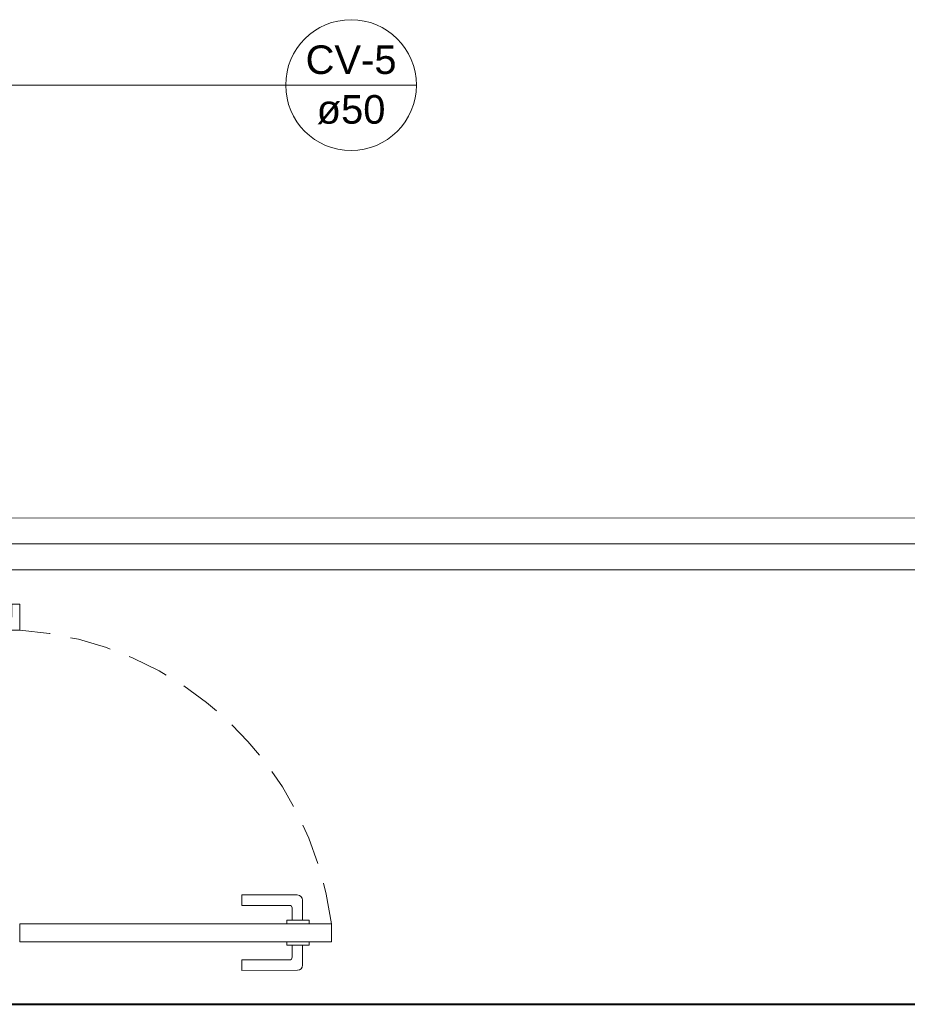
# Model space of a CAD drawing. Header units: millimetres. Extents: x 7733.6 to 7784.5, y 6844.6 to 6859.1.
# Tile 3 of 5: x 7738.1 to 7745, y 6846.9 to 6854.4. Entities that reach past the tile are written whole.
import ezdxf

# ---------------------------------------------------------------- set-up
doc = ezdxf.new("R2010")
doc.units = ezdxf.units.MM
doc.header["$MEASUREMENT"] = 0
doc.linetypes.add('HIDDEN2', pattern=[0.47625, 0.3175, -0.15875])
for name, color, linetype, lineweight in [('CV-Indicação coluna', 5, 'Continuous', 5), ('MB_ALVENARIA', 7, 'Continuous', 40), ('MB_ESQUADRIA', 7, 'Continuous', 5), ('Nível 1', 7, 'Continuous', 5), ('TQ-Condutos', 3, 'Continuous', 5)]:
    doc.layers.add(name, color=color, linetype=linetype, lineweight=lineweight)
doc.styles.add('Arial', font='txt')

msp = doc.modelspace()

# ---------------------------------------------------------------- linework, layer by layer
at = {"layer": 'CV-Indicação coluna'}
for q in [(7737.9255, 6853.9259), (7741.196, 6853.9259)]:
    msp.add_line((7740.1889, 6853.9259), q, dxfattribs=at)
msp.add_circle((7740.6924, 6853.9259), 0.5035, dxfattribs=at)
at = {"layer": 'MB_ALVENARIA'}
msp.add_lwpolyline([(7738.0806, 6846.8514), (7751.6806, 6846.8514)], dxfattribs=at)
at = {"layer": 'MB_ESQUADRIA'}
for p, q in [((7740.2786, 6847.6929), (7739.8506, 6847.6927)), ((7740.2786, 6847.6929), (7739.8506, 6847.6927)), ((7739.8506, 6847.6927), (7739.8506, 6847.6127)), ((7739.8506, 6847.6927), (7739.8506, 6847.6127)), ((7740.3187, 6847.4984), (7740.3186, 6847.6529)), ((7740.3187, 6847.4984), (7740.3186, 6847.6529)), ((7739.8506, 6847.6127), (7740.2186, 6847.6129)), ((7739.8506, 6847.6127), (7740.2186, 6847.6129)), ((7740.2386, 6847.5929), (7740.2387, 6847.4983)), ((7740.2386, 6847.5929), (7740.2387, 6847.4983)), ((7740.3689, 6847.4984), (7740.1984, 6847.4983)), ((7740.3689, 6847.4984), (7740.1984, 6847.4983)), ((7740.1984, 6847.4983), (7740.1984, 6847.4729)), ((7740.1984, 6847.4983), (7740.1984, 6847.4729)), ((7740.3689, 6847.473), (7740.3689, 6847.4984)), ((7740.3689, 6847.473), (7740.3689, 6847.4984)), ((7740.1985, 6847.3075), (7740.1985, 6847.3329)), ((7740.1985, 6847.3075), (7740.1985, 6847.3329)), ((7740.369, 6847.3076), (7740.1985, 6847.3075)), ((7740.369, 6847.3076), (7740.1985, 6847.3075)), ((7740.2388, 6847.213), (7740.2388, 6847.3075)), ((7740.2388, 6847.213), (7740.2388, 6847.3075)), ((7740.3188, 6847.3076), (7740.3188, 6847.153)), ((7740.3188, 6847.3076), (7740.3188, 6847.153)), ((7740.369, 6847.333), (7740.369, 6847.3076)), ((7740.369, 6847.333), (7740.369, 6847.3076)), ((7739.8508, 6847.1928), (7740.2188, 6847.193)), ((7739.8508, 6847.1928), (7740.2188, 6847.193)), ((7739.8509, 6847.1128), (7739.8508, 6847.1928)), ((7739.8509, 6847.1128), (7739.8508, 6847.1928)), ((7740.2789, 6847.113), (7739.8509, 6847.1128)), ((7740.2789, 6847.113), (7739.8509, 6847.1128))]:
    msp.add_line(p, q, dxfattribs=at)
for points in [[(7738.0806, 6849.8314), (7738.0806, 6849.9313), (7738.1406, 6849.9313), (7738.1406, 6849.7313), (7738.0806, 6849.7313), (7738.0806, 6849.7314)], [(7738.0806, 6849.8314), (7738.0806, 6849.9313), (7738.1406, 6849.9313), (7738.1406, 6849.7313), (7738.0806, 6849.7313), (7738.0806, 6849.7314)], [(7740.5406, 6847.4715), (7738.1406, 6847.4715), (7738.1406, 6847.3315), (7740.5406, 6847.3315), (7740.5406, 6847.4715)]]:
    msp.add_lwpolyline(points, dxfattribs=at)
at = {"layer": 'MB_ESQUADRIA', "linetype": 'HIDDEN2'}
msp.add_arc((7737.9668, 6847.1424), 2.5947, 7.28537, 86.15984, dxfattribs=at)
msp.add_arc((7737.9668, 6847.1424), 2.5947, 7.28537, 86.15984, dxfattribs=at)
at = {"layer": 'MB_ESQUADRIA'}
for centre, radius, start, end in [((7740.2786, 6847.6529), 0.04, 0.02893, 90.02893), ((7740.2786, 6847.6529), 0.04, 0.02893, 90.02893), ((7740.2186, 6847.5929), 0.02, 0.02893, 90.02893), ((7740.2186, 6847.5929), 0.02, 0.02893, 90.02893), ((7740.2188, 6847.213), 0.02, 270.02893, 0.02893), ((7740.2188, 6847.213), 0.02, 270.02893, 0.02893), ((7740.2788, 6847.153), 0.04, 270.02893, 0.02893), ((7740.2788, 6847.153), 0.04, 270.02893, 0.02893)]:
    msp.add_arc(centre, radius, start, end, dxfattribs=at)
at = {"layer": 'Nível 1'}
msp.add_line((7735.8499, 6850.3944), (7784.4871, 6850.3944), dxfattribs=at)
at = {"layer": 'TQ-Condutos'}
for p, q in [((7737.1445, 6850.5944), (7776.1959, 6850.5935)), ((7737.1445, 6850.1944), (7776.1959, 6850.1935))]:
    msp.add_line(p, q, dxfattribs=at)

# ---------------------------------------------------------------- texts
at = {"layer": 'CV-Indicação coluna', "char_height": 0.22, "attachment_point": 8, "line_spacing_factor": 0.6, "style": 'Arial'}
for s, insert, width in [('CV-5', (7740.6924, 6854.0085), 1.366992), ('ø50', (7740.6924, 6853.6233), 1.033887)]:
    msp.add_mtext(s, dxfattribs=dict(at, insert=insert, width=width))

doc.saveas('drawing.dxf')
